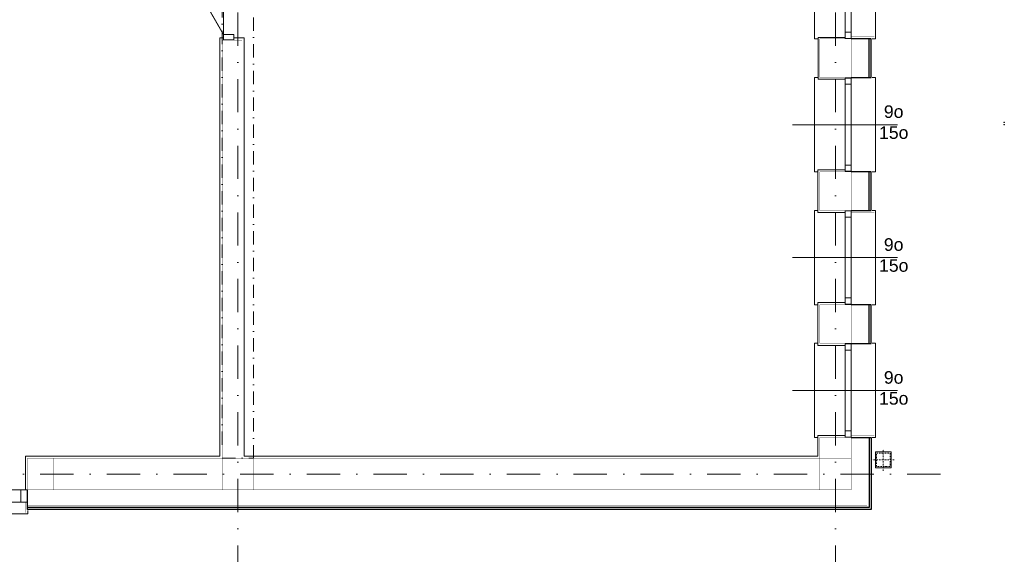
# Model space of a CAD drawing. Extents: x 4615668 to 9294084, y 16339 to 10688993.
# Tile 235 of 256: x 4725175 to 4726114, y 5339216 to 5339726. Entities that reach past the tile are written whole.
import ezdxf

# ---------------------------------------------------------------- set-up
doc = ezdxf.new("R2010")
doc.units = 0
doc.header["$MEASUREMENT"] = 0
doc.linetypes.add('DASHDOT', pattern=[25.4, 12.7, -6.35, 0, -6.35])
doc.layers.add('MURY', color=7, linetype='Continuous')
doc.layers.add('STOLARKA', color=4, linetype='Continuous')
doc.layers.add('Osie', color=175, linetype='DASHDOT', lineweight=9)
doc.layers.add('Wymiar', color=7, linetype='Continuous', lineweight=9)
doc.styles.add('ARIAL_CE', font='arial.ttf', dxfattribs={"height": 15})

# ---------------------------------------------------------------- blocks, each defined once
blk = doc.blocks.new('G$C61CBF25F')
at = {"layer": 'Osie', "lineweight": 0, "ltscale": 2.5}
for p, q in [((855, 0), (855, 1880)), ((1425, 0), (1425, 1880)), ((1525, 100), (204.85, 100))]:
    blk.add_line(p, q, dxfattribs=at)
blk = doc.blocks.new('G$C772A7A8F')
at = {"layer": 'STOLARKA', "color": 5, "lineweight": 0}
blk.add_line((100, 45), (0, 45), dxfattribs=at)
for points in [[(24, 0), (21, 0), (21, 90), (24, 90)], [(76, 0), (79, 0), (79, 90), (76, 90)]]:
    blk.add_lwpolyline(points, dxfattribs=at)
for points in [[(56, 89.5), (56, 83.5), (50, 83.5), (50, 89.5)], [(56, 83.5), (56, 6.5), (50, 6.5), (50, 83.5)], [(56, 0.5), (56, 6.5), (50, 6.5), (50, 0.5)]]:
    blk.add_lwpolyline(points, close=True, dxfattribs=at)
blk = doc.blocks.new('G$C8361AC1F')
at = {"layer": 'STOLARKA', "color": 252, "linetype": 'Continuous', "lineweight": 0}
for p, q in [((50, 100), (50, 0)), ((5, 50), (95, 50))]:
    blk.add_line(p, q, dxfattribs=at)
at = {"layer": 'STOLARKA', "color": 252, "linetype": 'Continuous', "lineweight": 0, "const_width": 1}
blk.add_lwpolyline([(95, 50), (15.33, 96)], dxfattribs=at)
at = {"layer": 'STOLARKA', "color": 252, "linetype": 'Continuous', "lineweight": 0}
for points in [[(5, 40), (5, 50), (0, 50), (0, 40)], [(95, 40), (95, 50), (100, 50), (100, 40)]]:
    blk.add_lwpolyline(points, close=True, dxfattribs=at)
blk.add_arc((95, 50), 90, 148.72666, 180, dxfattribs=at)
blk = doc.blocks.new('G$C0CCF9696')
at = {"layer": 'STOLARKA', "color": 5, "lineweight": 0}
blk.add_line((100, 30), (0, 30), dxfattribs=at)
for points in [[(68, 59.5), (68, 53.5), (56, 53.5), (56, 59.5)], [(68, 59.5), (68, 53.5), (56, 53.5), (56, 59.5)], [(68, 53.5), (68, 6.5), (56, 6.5), (56, 53.5)], [(68, 53.5), (68, 6.5), (56, 6.5), (56, 53.5)], [(68, 0.5), (68, 6.5), (56, 6.5), (56, 0.5)]]:
    blk.add_lwpolyline(points, close=True, dxfattribs=at)
blk.add_lwpolyline([(76, 0), (79, 0), (79, 60), (76, 60)], dxfattribs=at)
blk.add_lwpolyline([(76, 0), (79, 0), (79, 60), (76, 60)], dxfattribs=at)
blk = doc.blocks.new('G$C6E969633')
at = {"layer": 'MURY', "linetype": 'DASHDOT', "lineweight": 0, "ltscale": 0.1}
for p, q in [((1512.18, 103.05), (1512.18, 124.05)), ((1522.68, 113.55), (1501.68, 113.55))]:
    blk.add_line(p, q, dxfattribs=at)
at = {"layer": 'MURY', "lineweight": 0, "ltscale": 40}
blk.add_line((1504.68, 121.05), (1519.68, 121.05), dxfattribs=at)
at = {"layer": 'MURY', "linetype": 'DASHDOT', "lineweight": 0}
blk.add_lwpolyline([(881.68, 115), (911.68, 115), (911.68, 625), (881.68, 625)], close=True, dxfattribs=at)
at = {"layer": 'MURY', "lineweight": 0, "ltscale": 40}
for points in [[(1475.68, 516.75), (1450.18, 516.75), (1450.18, 476.92), (1475.68, 476.92)], [(694.27, 85), (694.27, 117), (879.68, 117), (879.68, 516.15), (883.02, 516.15)], [(893.02, 516.15), (902.68, 516.15), (902.68, 117), (1449.68, 117), (1449.68, 136.75), (1475.68, 136.75)], [(1475.68, 349.58), (1449.68, 349.58), (1449.68, 390.42), (1475.68, 390.42)], [(1475.68, 222.75), (1449.68, 222.75), (1449.68, 263.58), (1475.68, 263.58)]]:
    blk.add_lwpolyline(points, dxfattribs=at)
for points, const_width in [([(1481.68, 476.38), (1503.68, 476.38), (1503.68, 517.22), (1481.68, 517.22)], 0.1), ([(1481.68, 478.38), (1496.68, 478.38), (1496.68, 515.22), (1481.68, 515.22)], 0.2), ([(1481.68, 351.55), (1496.68, 351.55), (1496.68, 388.38), (1481.68, 388.38)], 0.2), ([(1481.68, 349.55), (1503.68, 349.55), (1503.68, 390.38), (1481.68, 390.38)], 0.1), ([(1481.68, 222.72), (1503.68, 222.72), (1503.68, 263.55), (1481.68, 263.55)], 0.1), ([(1481.68, 224.72), (1496.68, 224.72), (1496.68, 261.55), (1481.68, 261.55)], 0.2), ([(1481.68, 136.81), (1503.68, 136.81), (1503.68, 63.06), (694.27, 63.06), (694.27, 73.06)], 0.1)]:
    blk.add_lwpolyline(points, dxfattribs=dict(at, const_width=const_width))
at = {"layer": 'MURY', "ltscale": 40, "const_width": 0.3}
for points in [[(881.68, 115), (900.68, 115), (900.68, 514.15), (881.68, 514.15)], [(1451.68, 478.42), (1481.68, 478.42), (1481.68, 515.25), (1451.68, 515.25)], [(1451.68, 388.42), (1481.68, 388.42), (1481.68, 351.58), (1451.68, 351.58)], [(1451.68, 224.75), (1481.68, 224.75), (1481.68, 261.58), (1451.68, 261.58)], [(1451.68, 115), (1481.68, 115), (1481.68, 134.75), (1451.68, 134.75)], [(696.27, 85), (881.68, 85), (881.68, 115), (696.27, 115)], [(696.27, 85), (721.27, 85), (721.27, 115), (696.27, 115)], [(881.68, 85), (911.68, 85), (911.68, 115), (881.68, 115)], [(911.68, 85), (1451.68, 85), (1451.68, 115), (911.68, 115)], [(1451.68, 85), (1481.68, 85), (1481.68, 115), (1451.68, 115)]]:
    blk.add_lwpolyline(points, close=True, dxfattribs=at)
at = {"layer": 'MURY', "lineweight": -3, "ltscale": 40}
for points in [[(1481.68, 478.38), (1500.68, 478.38), (1500.68, 515.22), (1481.68, 515.22)], [(1481.76, 478.38), (1498.68, 478.38), (1498.68, 515.22), (1481.68, 515.22)], [(1481.68, 351.55), (1500.68, 351.55), (1500.68, 388.38), (1481.68, 388.38)], [(1481.76, 351.55), (1498.68, 351.55), (1498.68, 388.38), (1481.68, 388.38)], [(1481.68, 224.72), (1500.68, 224.72), (1500.68, 261.55), (1481.68, 261.55)], [(1481.76, 224.72), (1498.68, 224.72), (1498.68, 261.55), (1481.68, 261.55)], [(1481.68, 134.81), (1498.68, 134.81), (1498.68, 68.06), (696.27, 68.06), (696.27, 85.06)], [(1481.68, 134.81), (1500.68, 134.81), (1500.68, 66.06), (696.27, 66.06), (696.27, 85.06)]]:
    blk.add_lwpolyline(points, dxfattribs=at)
at = {"layer": 'MURY', "lineweight": 0, "ltscale": 40}
blk.add_lwpolyline([(1481.68, 134.81, 0.2, 0.2, 0), (1496.68, 134.81, 0.2, 0.2, 0), (1496.68, 70.06, 0.2, 0.2, 0), (696.27, 70.06, 0.2, 0.2, 0), (696.27, 85.06, 0.2, 0.2, 0)], format="xyseb", dxfattribs=at)
blk.add_lwpolyline([(1504.68, 121.05), (1519.68, 121.05), (1519.68, 106.05), (1504.68, 106.05)], close=True, dxfattribs=at)
at = {"layer": 'MURY', "linetype": 'DASHDOT', "lineweight": 0, "ltscale": 0.1}
blk.add_lwpolyline([(1505.68, 120.05), (1518.68, 120.05), (1518.68, 107.05), (1505.68, 107.05)], close=True, dxfattribs=at)
at = {"layer": 'MURY', "lineweight": 0, "ltscale": 40}
for p in [(1627.38, 435.69), (1627.38, 433.42), (1627.58, 435.74), (1627.58, 433.47)]:
    blk.add_point(p, dxfattribs=at)
for name, p in [('G$C61CBF25F', (41.68, 0)), ('G$C772A7A8F', (1425.68, 515.25)), ('G$C772A7A8F', (1425.68, 388.42)), ('G$C772A7A8F', (1425.68, 261.58)), ('G$C772A7A8F', (1425.68, 134.75))]:
    blk.add_blockref(name, p, dxfattribs=at)
at = {"layer": 'MURY', "color": 251, "lineweight": 0, "ltscale": 40, "xscale": -1, "rotation": 89.9999999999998}
blk.add_blockref('G$C8361AC1F', (933.02, 614.5), dxfattribs=at)
at = {"layer": 'MURY', "color": 1, "lineweight": 0, "ltscale": 40, "rotation": 270}
blk.add_blockref('G$C0CCF9696', (636.43, 141.06), dxfattribs=at)
at = {"layer": 'MURY', "char_height": 12, "width": 1777.5174, "attachment_point": 5, "rotation": 0.15445, "style": 'ARIAL_CE'}
for insert in [(1482.11, 435.67), (1482.11, 308.84), (1482.11, 182.01)]:
    blk.add_mtext('\\pxi-10,l16.666687,t16.666687;9o\\P15o', dxfattribs=dict(at, insert=insert))

msp = doc.modelspace()

# ---------------------------------------------------------------- block references
at = {"layer": 'Wymiar', "lineweight": 0, "ltscale": 40}
msp.add_blockref('G$C6E969633', (4724486.31, 5339192.56), dxfattribs=at)

doc.saveas('drawing.dxf')
